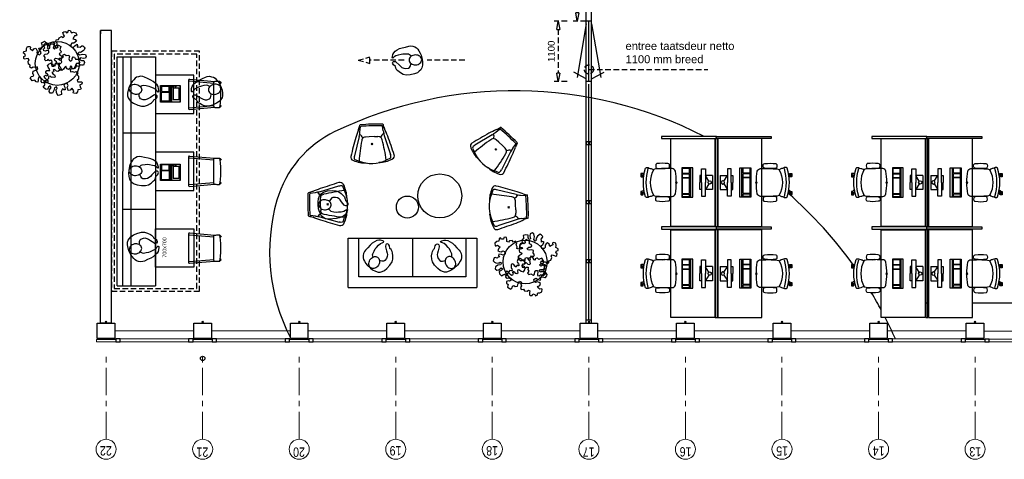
# Model space of a CAD drawing. Header units: millimetres. Extents: x 274596 to 660162, y 141333 to 298920.
# Tile 133 of 165: x 453133 to 471081, y 186153 to 194159. Entities that reach past the tile are written whole.
import ezdxf

# ---------------------------------------------------------------- set-up
doc = ezdxf.new("R2010")
doc.units = ezdxf.units.MM
doc.header["$LTSCALE"] = 400
doc.header["$PDMODE"] = 3
doc.header["$PDSIZE"] = 15
doc.linetypes.add('CENTER', pattern=[2, 1.25, -0.25, 0.25, -0.25])
doc.linetypes.add('HIDDEN', pattern=[0.375, 0.25, -0.125])
for name, color, linetype in [('-gd', 2, 'Continuous'), ('-ve', 2, 'HIDDEN'), ('inlay', 6, 'Continuous'), ('inr', 4, 'Continuous'), ('looplijnen', 8, 'HIDDEN'), ('plant', 114, 'Continuous'), ('plat', 5, 'Continuous'), ('sona-s008_ip0', 7, 'Continuous'), ('stramien', 1, 'CENTER'), ('symbol', 1, 'Continuous'), ('timmerwerk-ge', 150, 'Continuous'), ('timmerwerk-ve', 8, 'HIDDEN')]:
    doc.layers.add(name, color=color, linetype=linetype)
for name, color, linetype, lineweight in [('Buitenkozijnen', 140, 'Continuous', 15), ('mat-beton (ihwg)', 5, 'Continuous', 25), ('mat-scheidingswand-vertikaal', 5, 'Continuous', 25), ('None', 7, 'Continuous', 9)]:
    doc.layers.add(name, color=color, linetype=linetype, lineweight=lineweight)
doc.styles.add('Arial', font='arial.ttf', dxfattribs={"height": 211.666667})
doc.styles.add('Arial Narrow', font='ARIALN.TTF', dxfattribs={"height": 222.25})
doc.styles.add('s100', font='stylu.ttf', dxfattribs={"height": 100})
doc.styles.get("Standard").update_dxf_attribs({"font": 'arial.ttf'})
doc.dimstyles.new('CAL-N1-050-25', dxfattribs={"dimscale": 50, "dimtxt": 2.5, "dimasz": 3, "dimexe": 1.5, "dimexo": 0, "dimgap": 0.3, "dimtad": 0, "dimdec": 4, "dimrnd": 1, "dimdsep": 46, "dimtxsty": 'Standard', "dimblk": 'CLOSED', "dimcen": 0, "dimdle": 1.25, "dimclrt": 249, "dimadec": 0, "dimazin": 0, "dimtfac": 0.9, "dimtdec": 4, "dimtix": 1, "dimtmove": 0, "dimatfit": 3, "dimldrblk": 'CLOSED', "dimfxl": 1, "dimtvp": 1, "dimtolj": 1, "dimtzin": 0, "dimarcsym": 0})

# ---------------------------------------------------------------- blocks, each defined once
blk = doc.blocks.new('Gevelpui best 1410 (2D)')
at = {"layer": 'Buitenkozijnen', "lineweight": 15}
for p, q in [((-260, 0), (-260, -1410)), ((-260, 0), (-210, 0)), ((-210, 0), (-210, -1410)), ((-260, -1410), (-210, -1410))]:
    blk.add_line(p, q, dxfattribs=at)
at = {"layer": 'Buitenkozijnen', "color": 92, "lineweight": 25}
for points in [[(-260, 0), (-210, 0), (-210, -80), (-260, -80)], [(-260, -1330), (-210, -1330), (-210, -1410), (-260, -1410)]]:
    blk.add_lwpolyline(points, close=True, dxfattribs=at)
at = {"layer": 'None', "color": 43, "linetype": 'Continuous', "lineweight": 9}
blk.add_line((-410, 15), (-410, -1425), dxfattribs=at)
blk = doc.blocks.new('HWA')
at = {"layer": 'None', "color": 92, "linetype": 'Continuous', "lineweight": 25}
blk.add_circle((0, -74), 40, dxfattribs=at)
blk = doc.blocks.new('Kolom 280x320')
at = {"layer": 'mat-beton (ihwg)', "lineweight": 25}
blk.add_lwpolyline([(-300, 160), (-20, 160), (-20, -160), (-300, -160)], close=True, dxfattribs=at)
at = {"layer": 'None', "color": 92, "linetype": 'Continuous', "lineweight": 5}
blk.add_point((0, 0), dxfattribs=at)
blk = doc.blocks.new('SONA-S008_B2')
at = {"layer": '-gd'}
blk.add_open_spline([(-253, -510), (-88, -560), (88, -560), (253, -510)], degree=3, dxfattribs=at)
for points in [[(-207, -16), (-79, 5), (80, 5), (207, -16)], [(-343, -154), (-353, -221), (-352, -288), (-343, -355)], [(-325, -126), (-337, -132), (-340, -141), (-343, -154)], [(-278, -126), (-288, -121), (-315, -121), (-325, -126)], [(-261, -154), (-263, -141), (-266, -132), (-278, -126)], [(-261, -355), (-252, -288), (-250, -221), (-261, -154)], [(-253, -272), (-257, -207), (-252, -139), (-253, -74)], [(-253, -74), (-253, -52), (-233, -20), (-207, -16)], [(207, -16), (233, -20), (253, -52), (253, -74)], [(261, -355), (252, -288), (250, -221), (261, -154)], [(253, -74), (252, -139), (257, -207), (253, -272)], [(261, -154), (263, -141), (266, -132), (278, -126)], [(278, -126), (288, -121), (315, -121), (325, -126)], [(325, -126), (337, -132), (340, -141), (343, -154)], [(343, -154), (353, -221), (352, -288), (343, -355)], [(-343, -355), (-341, -363), (-334, -370), (-326, -372)], [(-277, -372), (-270, -370), (-262, -363), (-261, -355)], [(-251, -332), (-253, -332), (-255, -331), (-258, -330)], [(-255, -304), (-254, -304), (-253, -305), (-252, -305)], [(-239, -412), (-253, -366), (-250, -319), (-253, -272)], [(253, -272), (250, -319), (253, -366), (239, -412)], [(257, -323), (255, -324), (253, -324), (251, -325)], [(252, -298), (253, -297), (254, -297), (255, -297)], [(277, -372), (270, -370), (262, -363), (261, -355)], [(343, -355), (341, -363), (334, -370), (326, -372)], [(-326, -372), (-310, -376), (-293, -376), (-277, -372)], [(-272, -515), (-274, -534), (-274, -556), (-259, -560)], [(-256, -474), (-255, -489), (-270, -500), (-272, -515)], [(-227, -418), (-247, -437), (-256, -455), (-256, -474)], [(239, -412), (95, -494), (-95, -494), (-239, -412)], [(256, -474), (256, -455), (247, -437), (227, -418)], [(272, -515), (270, -500), (255, -489), (256, -474)], [(259, -560), (274, -556), (274, -534), (272, -515)], [(326, -372), (310, -376), (293, -376), (277, -372)], [(-259, -560), (-77, -614), (79, -614), (259, -560)], [(-222, -607), (-222, -605), (-221, -603), (-219, -603)], [(-222, -615), (-222, -615), (-222, -607), (-222, -607)], [(-219, -615), (-219, -615), (-222, -615), (-222, -615)], [(-222, -630), (-222, -630), (-222, -618), (-222, -618)], [(-222, -618), (-222, -618), (-199, -618), (-199, -618)], [(-199, -630), (-199, -630), (-222, -630), (-222, -630)], [(-222, -641), (-222, -641), (-222, -633), (-222, -633)], [(-222, -633), (-222, -633), (-219, -633), (-219, -633)], [(-219, -645), (-221, -645), (-222, -643), (-222, -641)], [(-219, -603), (-219, -603), (-192, -603), (-177, -603)], [(-199, -615), (-199, -615), (-219, -615), (-219, -615)], [(-219, -633), (-219, -633), (-199, -633), (-199, -633)], [(-167, -645), (-167, -645), (-219, -645), (-219, -645)], [(-199, -618), (-199, -618), (-199, -615), (-199, -615)], [(-199, -615), (-199, -615), (-187, -615), (-187, -615)], [(-199, -618), (-199, -618), (-189, -618), (-187, -618)], [(-199, -633), (-199, -633), (-199, -630), (-199, -630)], [(-199, -630), (-199, -630), (-187, -630), (-187, -630)], [(-199, -633), (-199, -633), (-187, -633), (-187, -633)], [(-183, -633), (-188, -629), (-190, -621), (-186, -615)], [(-185, -615), (-186, -615), (-187, -615), (-187, -615)], [(-187, -615), (-187, -615), (-187, -616), (-187, -617)], [(-186, -630), (-186, -630), (-187, -630), (-187, -630)], [(-187, -630), (-187, -630), (-187, -633), (-187, -633)], [(-187, -633), (-187, -633), (-185, -633), (-183, -633)], [(-186, -615), (-186, -615), (-176, -603), (-163, -584)], [(-165, -630), (-169, -636), (-177, -638), (-183, -633)], [(-183, -633), (-183, -633), (-183, -633), (-183, -633)], [(-167, -633), (-167, -633), (-166, -633), (-166, -633)], [(-163, -641), (-163, -643), (-165, -645), (-167, -645)], [(-166, -633), (-166, -633), (-163, -633), (-163, -633)], [(-135, -589), (-152, -614), (-165, -630), (-165, -630)], [(-163, -630), (-163, -630), (-163, -630), (-164, -630)], [(-163, -628), (-163, -629), (-163, -630), (-163, -630)], [(-163, -633), (-163, -633), (-163, -641), (-163, -641)], [(106, -607), (106, -605), (108, -603), (110, -603)], [(106, -615), (106, -615), (106, -607), (106, -607)], [(110, -615), (110, -615), (106, -615), (106, -615)], [(106, -630), (106, -630), (106, -618), (106, -618)], [(106, -618), (106, -618), (130, -618), (130, -618)], [(130, -630), (130, -630), (106, -630), (106, -630)], [(106, -641), (106, -641), (106, -633), (106, -633)], [(106, -633), (106, -633), (110, -633), (110, -633)], [(110, -645), (108, -645), (106, -643), (106, -641)], [(110, -603), (110, -603), (116, -603), (123, -603)], [(130, -615), (130, -615), (110, -615), (110, -615)], [(110, -633), (110, -633), (130, -633), (130, -633)], [(162, -644), (162, -644), (110, -645), (110, -645)], [(143, -630), (143, -630), (132, -615), (115, -592)], [(130, -618), (130, -618), (130, -615), (130, -615)], [(130, -615), (130, -615), (131, -615), (132, -615)], [(130, -618), (130, -618), (132, -618), (134, -618)], [(130, -633), (130, -633), (130, -630), (130, -630)], [(130, -630), (130, -630), (142, -630), (142, -630)], [(130, -633), (130, -633), (142, -633), (142, -633)], [(143, -630), (142, -630), (142, -630), (142, -630)], [(142, -630), (142, -630), (142, -633), (142, -633)], [(142, -633), (142, -633), (143, -633), (145, -633)], [(161, -633), (155, -637), (147, -636), (143, -630)], [(144, -587), (156, -604), (164, -615), (164, -615)], [(155, -603), (159, -603), (162, -603), (162, -603)], [(164, -615), (168, -621), (167, -629), (161, -633)], [(161, -633), (161, -633), (161, -633), (161, -633)], [(162, -603), (164, -603), (166, -605), (166, -607)], [(162, -633), (162, -633), (162, -633), (162, -633)], [(162, -633), (162, -633), (166, -633), (166, -633)], [(166, -641), (166, -643), (164, -644), (162, -644)], [(166, -615), (166, -615), (165, -615), (164, -615)], [(166, -630), (166, -630), (165, -630), (164, -630)], [(165, -618), (166, -618), (166, -618), (166, -618)], [(166, -607), (166, -607), (166, -615), (166, -615)], [(166, -618), (166, -618), (166, -619), (166, -620)], [(166, -626), (166, -628), (166, -630), (166, -630)], [(166, -633), (166, -633), (166, -641), (166, -641)]]:
    blk.add_open_spline(points, degree=3)
at = {"layer": 'sona-s008_ip0'}
blk.add_point((0, 0), dxfattribs=at)
blk = doc.blocks.new('SYMB-CMP4_B2')
for p, q in [((-130, 558), (130, 558)), ((-130, 558), (-130, 428)), ((130, 558), (130, 428)), ((-250, 358), (-250, 428)), ((-250, 428), (0, 428)), ((-25, 492), (-125, 428)), ((250, 428), (0, 428)), ((25, 492), (125, 428)), ((250, 358), (250, 428)), ((265, 200), (-265, 200)), ((-265, 200), (-265, 0)), ((0, 358), (-250, 358)), ((-130, 358), (-130, 328)), ((-130, 328), (0, 328)), ((0, 358), (250, 358)), ((130, 328), (0, 328)), ((130, 358), (130, 328)), ((265, 0), (265, 200)), ((265, 163), (-265, 163)), ((-265, 0), (265, 0)), ((-167, 142), (-260, 142)), ((-260, 13), (-260, 142)), ((-167, 13), (-260, 13)), ((-167, 13), (-167, 142)), ((-88, 142), (-159, 142)), ((-159, 13), (-159, 142)), ((-88, 13), (-159, 13)), ((-88, 13), (-88, 142)), ((200, 142), (-82, 142)), ((-82, 13), (-82, 142)), ((200, 13), (-82, 13)), ((200, 13), (200, 142)), ((255, 142), (212, 142)), ((212, 13), (212, 142)), ((255, 13), (212, 13)), ((255, 13), (255, 142))]:
    blk.add_line(p, q)
blk.add_circle((0, 508), 30)
blk = doc.blocks.new('symb-ps03_b2')
blk.add_lwpolyline([(82, -334), (93, -323), (110, -305), (120, -285), (121, -231), (122, -184), (116, -150), (104, -98), (91, -52), (69, -25), (58, -13), (50, -1), (49, 8), (59, 13), (76, 9), (115, -1), (145, -17), (172, -41), (196, -78), (221, -122), (236, -169), (250, -232), (266, -290), (270, -325), (267, -365), (252, -399), (235, -433), (213, -457), (181, -475), (141, -499), (103, -517), (27, -533), (-23, -539), (-83, -538), (-130, -528), (-165, -511), (-192, -479), (-218, -448), (-241, -394), (-258, -313), (-262, -242), (-251, -189), (-222, -138), (-185, -93), (-170, -72), (-134, -54), (-107, -46), (-75, -10), (-57, 2), (-38, 7), (-23, 1), (-12, -13), (-11, -28), (-13, -49), (-23, -61), (-75, -115), (-104, -145), (-121, -166), (-138, -200), (-142, -234), (-135, -284), (-123, -302), (-94, -319), (-69, -327), (-52, -333)])
blk.add_lwpolyline([(-75, -413, 0.078796), (-66, -458, 0.088041), (-46, -494, 0.105312), (-14, -518, 0.121926), (19, -526, 0.121926), (52, -517, 0.105312), (82, -490, 0.088041), (100, -454, 0.078796), (106, -408, 0.078796), (98, -363, 0.088041), (77, -328, 0.105312), (46, -303, 0.121926), (13, -296, 0.121926), (-21, -305, 0.105312), (-50, -331, 0.088041), (-69, -368, 0.078796)], format="xyb", close=True)
blk = doc.blocks.new('symb-ps09_b2')
at = {"layer": 'looplijnen'}
for p, q in [((0, 935), (-58, 718)), ((0, 935), (58, 718)), ((-58, 718), (58, 718)), ((0, 95), (0, 718)), ((0, -1011), (0, -327))]:
    blk.add_line(p, q, dxfattribs=at)
at = {"layer": 'symbol'}
blk.add_blockref('symb-ps03_b2', (-11, 300), dxfattribs=at)
blk = doc.blocks.new('SYMB-PS01_B2')
blk.add_lwpolyline([(59, 67), (70, 78), (86, 97), (96, 116), (98, 170), (99, 217), (92, 251), (81, 303), (67, 349), (45, 376), (34, 388), (27, 400), (26, 410), (36, 414), (52, 410), (91, 400), (122, 385), (148, 360), (173, 323), (197, 279), (212, 232), (226, 169), (242, 111), (247, 76), (244, 36), (229, 2), (211, -32), (190, -56), (158, -74), (117, -98), (79, -116), (3, -132), (-47, -138), (-107, -136), (-154, -127), (-189, -110), (-215, -78), (-241, -46), (-264, 7), (-282, 88), (-285, 159), (-274, 212), (-246, 263), (-209, 308), (-193, 329), (-157, 347), (-131, 355), (-98, 391), (-80, 403), (-61, 408), (-47, 402), (-35, 389), (-34, 373), (-37, 352), (-46, 340), (-99, 287), (-128, 256), (-144, 235), (-162, 201), (-165, 167), (-158, 117), (-147, 99), (-118, 82), (-93, 74), (-75, 68)])
blk.add_lwpolyline([(-98, -12, 0.078796), (-90, -57, 0.088041), (-69, -93, 0.105312), (-38, -117, 0.121926), (-4, -125, 0.121926), (29, -115, 0.105312), (58, -89, 0.088041), (77, -52, 0.078796), (83, -7, 0.078796), (74, 38, 0.088041), (54, 74, 0.105312), (23, 98, 0.121926), (-11, 105, 0.121926), (-44, 96, 0.105312), (-74, 70, 0.088041), (-92, 33, 0.078796)], format="xyb", close=True)
blk = doc.blocks.new('bank')
at = {"layer": 'inr'}
for p, q in [((-419, 1137), (481, 1137)), ((-419, 1137), (-419, -1213)), ((481, 1137), (481, -1213)), ((-219, -1013), (-219, 937)), ((-219, 937), (481, 937)), ((481, -38), (-219, -38)), ((481, -1013), (-219, -1013)), ((481, -1213), (-419, -1213))]:
    blk.add_line(p, q, dxfattribs=at)
at = {"layer": 'symbol', "xscale": -1, "rotation": 240.491819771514}
blk.add_blockref('SYMB-PS01_B2', (51, 661), dxfattribs=at)
at = {"layer": 'symbol', "rotation": 299.508180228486}
blk.add_blockref('SYMB-PS01_B2', (51, -731), dxfattribs=at)
blk = doc.blocks.new('Happy_swing_high_2D_dwg')
for p, q in [((-212.009, 226.875), (-201.508, 315.482)), ((212.009, 226.875), (201.508, 315.482)), ((-228.877, 145.96), (-328.331, -205.127)), ((-48.401, 131.388), (-112.637, 129.466)), ((48.401, 131.388), (-48.48, 131.388)), ((48.401, 131.388), (112.637, 129.466)), ((228.877, 145.96), (328.331, -205.127)), ((-323.816, -274.958), (-248.483, -304.54)), ((-148.294, -342.95), (-109.926, -346.164)), ((148.294, -342.95), (109.926, -346.164)), ((323.816, -274.958), (248.483, -304.54))]:
    blk.add_line(p, q)
for centre, radius, start, end in [((1050.658, -310.034), 1411.115, 155.6262, 161.9167), ((-789.168, 477.852), 591.348, 339.6612, 347.1732), ((-727.93, 292.208), 520.041, 343.6667, 352.7828), ((-201.499, 339.783), 12.992, 87.8715, 148.5043), ((-190.926, 312.319), 11.045, 102.7908, 163.3632), ((0, -3028.199), 3386.935, 86.5975, 93.4025), ((-0.04, -3087.504), 3416.07, 86.7539, 93.2444), ((190.926, 312.319), 11.045, 16.6368, 77.2092), ((201.499, 339.783), 12.992, 31.4957, 92.1285), ((727.93, 292.208), 520.041, 187.2172, 196.3333), ((789.168, 477.852), 591.348, 192.8268, 200.3388), ((-1050.658, -310.034), 1411.115, 18.0833, 24.3738), ((29399.4, -9251.759), 31136.6, 162.4676, 163.1248), ((-269.347, 78.82), 111.039, 17.8916, 63.8835), ((-7.539, 22.419), 184.092, 155.3118, 166.1), ((-132.957, 75.986), 48.068, 110.556, 151.1103), ((-93.339, -39.722), 170.285, 96.5074, 109.3878), ((93.339, -39.722), 170.285, 70.6122, 83.4926), ((132.957, 75.986), 48.068, 28.8897, 69.444), ((269.347, 78.82), 111.039, 116.1165, 162.1084), ((7.539, 22.419), 184.092, 13.9, 24.6882), ((-29399.4, -9251.759), 31136.6, 16.8752, 17.5324), ((-299.551, -230.098), 98.303, 170.0939, 181.9623), ((-344.345, -233.579), 53.452, 179.8764, 231.0431), ((-118.31, 181.433), 525.239, 240.3743, 266.7273), ((-296.476, -246.063), 39.78, 174.226, 226.5846), ((-173.786, -256.718), 162.929, 161.5397, 174.8387), ((0, 271.18), 627.054, 246.6548, 293.3452), ((118.31, 181.433), 525.239, 273.2727, 299.6257), ((296.476, -246.063), 39.78, 313.4154, 365.774035), ((173.786, -256.718), 162.929, 5.161298, 18.4603), ((344.345, -233.579), 53.452, 308.9569, 360.123558), ((299.551, -230.098), 98.303, 358.0377, 369.906091)]:
    blk.add_arc(centre, radius, start, end)
for centre, start_param, end_param in [((3133.527, -673.731), 2.921398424, 3.032448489), ((-3133.527, -673.731), 6.392329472, 6.503379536)]:
    blk.add_ellipse(centre, major_axis=(3402.254, 0), ratio=0.996194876, start_param=start_param, end_param=end_param)
blk.add_point((0, 0))
blk.add_point((0, 0))
blk.add_point((0, 0))
blk.add_point((0, 0))
blk.add_point((0, 0))
blk.add_point((0, 0))
blk.add_point((0, 0))
blk = doc.blocks.new('SYMB-BM02_B2')
at = {"layer": 'plant'}
blk.add_lwpolyline([(98, 356), (66, 371), (46, 367), (23, 344), (26, 317), (5, 314), (-27, 337), (-68, 353), (-84, 340), (-93, 315), (-77, 290), (-84, 262), (-106, 274), (-134, 301), (-166, 298), (-190, 273), (-184, 246), (-181, 209), (-209, 214), (-256, 237), (-302, 241), (-315, 221), (-325, 198), (-329, 157), (-315, 134), (-286, 119), (-263, 95), (-270, 73), (-298, 80), (-306, 68), (-307, 29), (-341, 38), (-375, 66), (-406, 70), (-427, 48), (-413, 13), (-402, -28), (-381, -27), (-361, -62), (-377, -76), (-407, -84), (-423, -126), (-448, -119), (-475, -126), (-482, -158), (-448, -194), (-447, -249), (-411, -258), (-363, -237), (-327, -242), (-307, -272), (-338, -303), (-366, -308), (-398, -333), (-381, -365), (-338, -377), (-336, -406), (-332, -436), (-252, -458), (-234, -418), (-243, -383), (-220, -358), (-184, -372), (-140, -344), (-141, -283), (-132, -230), (-84, -233), (-86, -271), (-59, -312), (-68, -354), (-36, -386), (7, -361), (39, -388), (98, -377), (116, -344), (153, -351), (160, -393), (171, -436), (193, -440), (228, -426), (230, -390), (275, -385), (300, -408), (328, -386), (326, -329), (369, -315), (403, -276), (387, -222), (366, -221), (339, -240), (312, -226), (275, -205), (309, -165), (312, -121), (278, -112), (241, -110), (205, -137), (171, -126), (146, -92), (166, -59), (184, -44), (228, -57), (285, -55), (282, -25), (255, -2), (285, 14), (305, 34), (353, 32), (371, 38), (382, 84), (382, 111), (350, 130), (317, 139), (248, 136), (232, 114), (194, 121), (209, 166), (266, 187), (314, 230), (310, 274), (271, 296), (232, 280), (187, 233), (150, 251), (176, 290), (219, 319), (203, 365), (155, 404), (121, 376), (98, 356)], dxfattribs=at)
blk = doc.blocks.new('symb-LPTP_b2')
for p, q in [((150, 0), (-150, 0)), ((-150, 0), (-150, -155)), ((150, -155), (150, 0)), ((150, -5), (-150, -5)), ((150, -155), (-150, -155)), ((150, -160), (-150, -160)), ((-150, -160), (-150, -355)), ((-110, -25), (-110, -129)), ((110, -25), (-110, -25)), ((110, -129), (-110, -129)), ((110, -129), (110, -25)), ((150, -355), (150, -160)), ((-150, -355), (150, -355))]:
    blk.add_line(p, q)
for points in [[(-130, -158, 10, 10, 0), (-111, -158, 10, 10, 0)], [(130, -158, 10, 10, 0), (111, -158, 10, 10, 0)]]:
    blk.add_lwpolyline(points, format="xyseb")
for points in [[(-135, -175), (135, -175), (135, -189), (-135, -189)], [(126, -70), (134, -70), (134, -92), (126, -92)], [(128, -72), (132, -72), (132, -90), (128, -90)], [(32, -199), (-135, -199), (-135, -340), (32, -340)], [(42, -199), (135, -199), (135, -340), (42, -340)]]:
    blk.add_lwpolyline(points, close=True)
for radius in [12.6, 7.57]:
    blk.add_circle((130, -124), radius)
blk = doc.blocks.new('DOLC-2890_B2')
for p, q in [((260, 0), (-260, 0)), ((-276, -17), (-236, -477)), ((-244, -15), (-205, -463)), ((244, -15), (205, -463)), ((276, -17), (236, -477)), ((-224, -463), (224, -463))]:
    blk.add_line(p, q)
for points in [[(-224, -463), (-233, -468), (-236, -477), (-237, -480), (-238, -487), (-238, -499), (-239, -515), (-240, -535), (-241, -560), (-240, -563), (-236, -569), (-234, -570), (-231, -572), (-227, -572)], [(224, -463), (233, -468), (236, -477), (237, -480), (238, -487), (238, -499), (239, -515), (240, -535), (241, -560), (240, -563), (236, -569), (234, -570), (231, -572), (227, -572)], [(-227, -572), (-201, -575), (-152, -582), (-76, -588), (0, -590), (76, -588), (152, -582), (201, -575), (227, -572)], [(-227, -572), (-226, -584), (-222, -592), (-221, -593), (-212, -596), (-204, -592), (-203, -591), (-200, -582), (-200, -582), (-200, -582), (-201, -575)], [(227, -572), (226, -584), (222, -592), (221, -593), (212, -596), (204, -592), (203, -591), (200, -582), (200, -582), (200, -582), (201, -575)]]:
    blk.add_lwpolyline(points)
for centre, start, end in [((-260, -16), 5.0001, 185.0001), ((260, -16), 354.9999, 174.9999)]:
    blk.add_arc(centre, 16, start, end)
blk = doc.blocks.new('_CLOSED')
at = {"color": 0, "linetype": 'ByBlock'}
for p, q in [((-1, 0.17), (0, 0)), ((-1, 0.17), (-1, -0.17)), ((0, 0), (-1, -0.17))]:
    blk.add_line(p, q, dxfattribs=at)
blk = doc.blocks.new('*D1768')
at = {"layer": '-ve', "color": 0, "lineweight": -2, "transparency": 16777216}
for p, q in [((463458, 195304), (463222, 195304)), ((463297, 195154), (463297, 194284)), ((463458, 194134), (463222, 194134))]:
    blk.add_line(p, q, dxfattribs=at)
at = {"layer": 'Defpoints', "color": 0, "transparency": 16777216}
for p in [(463458, 195304), (463297, 194134), (463458, 194134)]:
    blk.add_point(p, dxfattribs=at)
at = {"layer": '-ve', "color": 0, "lineweight": -2, "transparency": 16777216, "xscale": 150, "yscale": 150, "zscale": 150}
for p, rotation in [((463297, 195304), 90), ((463297, 194134), 270)]:
    blk.add_blockref('_CLOSED', p, dxfattribs=dict(at, rotation=rotation))
at = {"layer": '-ve', "color": 249, "transparency": 16777216, "insert": (463170, 194719), "char_height": 125, "attachment_point": 5, "rotation": 90}
blk.add_mtext('\\A1;1170', dxfattribs=at)
blk = doc.blocks.new('*D1769')
at = {"layer": '-ve', "color": 0, "lineweight": -2, "transparency": 16777216}
for p, q in [((463112, 194134), (462876, 194134)), ((462951, 193984), (462951, 193184)), ((463112, 193034), (462876, 193034))]:
    blk.add_line(p, q, dxfattribs=at)
at = {"layer": 'Defpoints', "color": 0, "transparency": 16777216}
for p in [(463112, 194134), (462951, 193034), (463112, 193034)]:
    blk.add_point(p, dxfattribs=at)
at = {"layer": '-ve', "color": 0, "lineweight": -2, "transparency": 16777216, "xscale": 150, "yscale": 150, "zscale": 150}
for p, rotation in [((462951, 194134), 90), ((462951, 193034), 270)]:
    blk.add_blockref('_CLOSED', p, dxfattribs=dict(at, rotation=rotation))
at = {"layer": '-ve', "color": 249, "transparency": 16777216, "insert": (462824, 193584), "char_height": 125, "attachment_point": 5, "rotation": 90}
blk.add_mtext('\\A1;1100', dxfattribs=at)

msp = doc.modelspace()

# ---------------------------------------------------------------- linework, layer by layer
at = {"layer": '-ve'}
msp.add_line((463508.25904, 193254.43619), (465676.94886, 193254.43619), dxfattribs=at)
msp.add_circle((463508.25904, 193254.43619), 82.25393, dxfattribs=at)
at = {"layer": 'Buitenkozijnen', "lineweight": 15}
for points in [[(454533.25904, 188294.48836), (454533.25904, 188334.52899), (454883.25904, 188334.52899), (454883.25904, 188294.48836)], [(456293.25904, 188294.48836), (456293.25904, 188334.52899), (456643.25904, 188334.52899), (456643.25904, 188294.48836)], [(458053.25904, 188294.48836), (458053.25904, 188334.52899), (458403.25904, 188334.52899), (458403.25904, 188294.48836)], [(459813.25904, 188294.48836), (459813.25904, 188334.52899), (460163.25904, 188334.52899), (460163.25904, 188294.48836)], [(461573.25904, 188294.48836), (461573.25904, 188334.52899), (461923.25904, 188334.52899), (461923.25904, 188294.48836)], [(463333.25904, 188294.48836), (463333.25904, 188334.52899), (463683.25904, 188334.52899), (463683.25904, 188294.48836)], [(465093.25904, 188294.48836), (465093.25904, 188334.52899), (465443.25904, 188334.52899), (465443.25904, 188294.48836)], [(466853.25904, 188294.48836), (466853.25904, 188334.52899), (467203.25904, 188334.52899), (467203.25904, 188294.48836)], [(468613.25904, 188294.48836), (468613.25904, 188334.52899), (468963.25904, 188334.52899), (468963.25904, 188294.48836)], [(470373.25904, 188294.48836), (470373.25904, 188334.52899), (470723.25904, 188334.52899), (470723.25904, 188294.48836)]]:
    msp.add_lwpolyline(points, close=True, dxfattribs=at)
at = {"layer": 'inlay'}
for p, q in [((469698.25904, 188994.48836), (469638.25904, 188994.48836)), ((477208.25904, 188994.48836), (470498.25904, 188994.48836))]:
    msp.add_line(p, q, dxfattribs=at)
for centre, radius, start, end in [((462155.55766, 185277.49794), 7587.9818, 62.935051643, 115.571297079), ((459743.59522, 190318.13061), 2000, 115.571297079, 163.912846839), ((462155.55766, 185277.49794), 7587.9818, 35.302929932, 48.949777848), ((461092.58923, 189929.09115), 3403.97171, 163.912846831, 207.318260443), ((462155.55766, 185277.49794), 7587.9818, 28.273625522, 30.995659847), ((462155.55766, 185277.49794), 7587.9818, 23.840411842, 27.103100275)]:
    msp.add_arc(centre, radius, start, end, dxfattribs=at)
at = {"layer": 'inr'}
for p, q in [((454908.25904, 189314.66684), (454910.91861, 193484.66684)), ((454910.91861, 193484.66684), (455610.91875, 193484.66684)), ((455010.91859, 193484.60306), (455008.25902, 189314.60306)), ((455160.91856, 193484.50739), (455158.25899, 189314.50739)), ((455610.91875, 193484.66684), (455608.25889, 189314.22039)), ((455609.14551, 192095.02655), (455009.14563, 192094.64388)), ((455609.14551, 190704.3692), (455009.14563, 190704.75188)), ((454908.25904, 189314.66684), (455608.25918, 189314.66684))]:
    msp.add_line(p, q, dxfattribs=at)
for points in [[(455609.58898, 192449.69788), (456309.58898, 192449.69788), (456309.58898, 193149.69788), (455609.58898, 193149.69788)], [(464831.75433, 191994.52991), (465831.75433, 191994.52991), (465831.75433, 192034.52991), (464831.75433, 192034.52991)], [(465801.75433, 191994.52991), (465801.75433, 190394.52991), (465001.75433, 190394.52991), (465001.75433, 191994.52991)], [(465851.75433, 190394.52991), (465851.75433, 191994.52991), (465811.75433, 191994.52991), (465811.75433, 190394.52991)], [(466831.75433, 191994.52991), (465831.75433, 191994.52991), (465831.75433, 192034.52991), (466831.75433, 192034.52991)], [(465861.75433, 191994.52991), (465861.75433, 190394.52991), (466661.75433, 190394.52991), (466661.75433, 191994.52991)], [(468668.25904, 191994.52991), (469668.25904, 191994.52991), (469668.25904, 192034.52991), (468668.25904, 192034.52991)], [(469638.25904, 191994.52991), (469638.25904, 190394.52991), (468838.25904, 190394.52991), (468838.25904, 191994.52991)], [(469688.25904, 190394.52991), (469688.25904, 191994.52991), (469648.25904, 191994.52991), (469648.25904, 190394.52991)], [(470668.25904, 191994.52991), (469668.25904, 191994.52991), (469668.25904, 192034.52991), (470668.25904, 192034.52991)], [(469698.25904, 191994.52991), (469698.25904, 190394.52991), (470498.25904, 190394.52991), (470498.25904, 191994.52991)], [(455609.58898, 191049.69788), (456309.58898, 191049.69788), (456309.58898, 191749.69788), (455609.58898, 191749.69788)], [(455609.58898, 190349.69788), (456309.58898, 190349.69788), (456309.58898, 189649.69788), (455609.58898, 189649.69788)], [(464831.75433, 190344.52991), (465831.75433, 190344.52991), (465831.75433, 190384.52991), (464831.75433, 190384.52991)], [(465801.75433, 190334.52991), (465801.75433, 188734.52991), (465001.75433, 188734.52991), (465001.75433, 190334.52991)], [(465851.75433, 188734.52991), (465851.75433, 190334.52991), (465811.75433, 190334.52991), (465811.75433, 188734.52991)], [(466831.75433, 190344.52991), (465831.75433, 190344.52991), (465831.75433, 190384.52991), (466831.75433, 190384.52991)], [(465861.75433, 190334.52991), (465861.75433, 188734.52991), (466661.75433, 188734.52991), (466661.75433, 190334.52991)], [(468668.25904, 190344.52991), (469668.25904, 190344.52991), (469668.25904, 190384.52991), (468668.25904, 190384.52991)], [(469638.25904, 190334.52991), (469638.25904, 188734.52991), (468838.25904, 188734.52991), (468838.25904, 190334.52991)], [(469688.25904, 188734.52991), (469688.25904, 190334.52991), (469648.25904, 190334.52991), (469648.25904, 188734.52991)], [(470668.25904, 190344.52991), (469668.25904, 190344.52991), (469668.25904, 190384.52991), (470668.25904, 190384.52991)], [(469698.25904, 190334.52991), (469698.25904, 188734.52991), (470498.25904, 188734.52991), (470498.25904, 190334.52991)]]:
    msp.add_lwpolyline(points, close=True, dxfattribs=at)
at = {"layer": 'mat-beton (ihwg)', "lineweight": 25}
for p, q in [((454808.25904, 193964.52899), (454608.25904, 193964.52899)), ((454608.25904, 188634.52899), (454608.25904, 193964.52899)), ((454808.25904, 188634.52899), (454808.25904, 193964.52899)), ((454808.25904, 188634.52899), (454608.25904, 188634.52899))]:
    msp.add_line(p, q, dxfattribs=at)
at = {"layer": 'mat-scheidingswand-vertikaal', "lineweight": 25}
msp.add_line((454608.25904, 193964.52899), (454608.25904, 193904.52899), dxfattribs=at)
at = {"layer": 'None', "color": 43, "linetype": 'Continuous', "lineweight": 9}
for centre in [(454708.25904, 186335.74585), (456468.25904, 186335.74585), (458228.25904, 186335.74585), (459988.25904, 186335.74585), (461748.25904, 186335.74585), (463508.25904, 186335.74585), (465268.25904, 186335.74585), (467028.25904, 186335.74585), (468788.25904, 186335.74585), (470548.25904, 186335.74585)]:
    msp.add_circle(centre, 182.60642, dxfattribs=at)
at = {"layer": 'plat'}
for p, q in [((463458.25904, 188634.48836), (463458.25904, 201504.52899)), ((463558.25904, 188634.48836), (463558.25904, 201504.52899)), ((463458.25904, 194084.48836), (463291.89, 193106.80563)), ((463558.25904, 194134.48836), (463458.25904, 194134.48836)), ((463508.25904, 193034.48836), (463508.25904, 194134.48836)), ((463558.25904, 194084.48836), (463724.62807, 193106.80563)), ((463458.25904, 193084.48836), (463232.14866, 193204.62785)), ((463558.25904, 193084.48836), (463784.36941, 193204.62785)), ((463558.25904, 193034.48836), (463458.25904, 193034.48836)), ((463508.25904, 191934.48836), (463508.25904, 192984.48836)), ((463508.25904, 190859.48836), (463508.25904, 191884.48836)), ((463508.25904, 189784.48836), (463508.25904, 190809.48836)), ((463508.25904, 188684.48836), (463508.25904, 189734.48836)), ((463558.25904, 188684.52899), (463458.25904, 188684.52899)), ((463558.25904, 188684.48836), (463458.25904, 188684.48836))]:
    msp.add_line(p, q, dxfattribs=at)
for points in [[(463458.25904, 191884.48836), (463558.25904, 191884.48836), (463558.25904, 191934.48836), (463458.25904, 191934.48836)], [(463458.25904, 190809.48836), (463558.25904, 190809.48836), (463558.25904, 190859.48836), (463458.25904, 190859.48836)], [(463458.25904, 189734.48836), (463558.25904, 189734.48836), (463558.25904, 189784.48836), (463458.25904, 189784.48836)]]:
    msp.add_lwpolyline(points, close=True, dxfattribs=at)
at = {"layer": 'stramien', "lineweight": 0}
for p, q in [((454708.25904, 186518.35227), (454708.25904, 188018.35227)), ((456468.25904, 186518.35227), (456468.25904, 188018.35227)), ((458228.25904, 186518.35227), (458228.25904, 188018.35227)), ((459988.25904, 186518.35227), (459988.25904, 188018.35227)), ((461748.25904, 186518.35227), (461748.25904, 188018.35227)), ((463508.25904, 186518.35227), (463508.25904, 188018.35227)), ((465268.25904, 186518.35227), (465268.25904, 188018.35227)), ((467028.25904, 186518.35227), (467028.25904, 188018.35227)), ((468788.25904, 186518.35227), (468788.25904, 188018.35227)), ((470548.25904, 186518.35227), (470548.25904, 188018.35227))]:
    msp.add_line(p, q, dxfattribs=at)
at = {"layer": 'timmerwerk-ge'}
for centre, radius in [((453817.5485, 193363.64222), 400), ((460791.15675, 190950.85875), 400), ((460199.92653, 190746.72268), 200), ((462346.09695, 189746.60536), 400)]:
    msp.add_circle(centre, radius, dxfattribs=at)
at = {"layer": 'timmerwerk-ve'}
for points in [[(454808.25904, 189214.66684), (456410.91861, 189214.66684), (456410.91861, 193584.66684), (454808.25904, 193584.66684)], [(454858.25904, 189264.66684), (456360.91861, 189264.66684), (456360.91861, 193534.66684), (454858.25904, 193534.66684)]]:
    msp.add_lwpolyline(points, close=True, dxfattribs=at)
for p in [(463508.25904, 191909.48836), (463508.25904, 190834.48836), (463508.25904, 190834.48836), (463508.25904, 189759.48836), (463508.25904, 189759.48836), (463508.25904, 189759.48836)]:
    msp.add_point(p, dxfattribs=at)

# ---------------------------------------------------------------- block references
at = {"layer": 'Buitenkozijnen', "color": 7, "xscale": -1, "rotation": 90}
for p in [(454883.25904, 188084.52899), (456643.25904, 188084.52899), (458403.25904, 188084.52899), (460163.25904, 188084.52899), (461923.25904, 188084.52899), (463683.25904, 188084.52899), (465443.25904, 188084.52899), (467203.25904, 188084.52899), (468963.25904, 188084.52899), (470723.25904, 188079.54931)]:
    msp.add_blockref('Gevelpui best 1410 (2D)', p, dxfattribs=at)
at = {"layer": 'inlay', "rotation": 90}
msp.add_blockref('bank', (460255.06478, 189698.07472), dxfattribs=at)
at = {"layer": 'inr', "xscale": -1}
for name, p, rotation in [('symb-LPTP_b2', (456056.93469, 192809.94486), 270), ('symb-LPTP_b2', (456056.93469, 191379.94486), 270), ('SONA-S008_B2', (465101.75433, 191194.52991), 270), ('SONA-S008_B2', (468938.25904, 191194.52991), 270), ('Happy_swing_high_2D_dwg', (458748.52332, 190799.58463), 90.87755925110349), ('SONA-S008_B2', (465101.75433, 189534.52991), 270), ('SONA-S008_B2', (468938.25904, 189534.52991), 270)]:
    msp.add_blockref(name, p, dxfattribs=dict(at, rotation=rotation))
at = {"layer": 'inr'}
for name, p, rotation in [('DOLC-2890_B2', (456209.58898, 192799.69788), 90), ('Happy_swing_high_2D_dwg', (459556.4846, 191898.01115), 2.149693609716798), ('Happy_swing_high_2D_dwg', (461812.36655, 191798.76379), 317.1496936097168), ('DOLC-2890_B2', (456209.58898, 191399.69788), 90), ('SONA-S008_B2', (466561.75433, 191194.52991), 90), ('SONA-S008_B2', (470398.25904, 191194.52991), 90), ('Happy_swing_high_2D_dwg', (462044.26334, 190742.20107), 272.1496936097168), ('DOLC-2890_B2', (456209.58898, 189999.69788), 90), ('SONA-S008_B2', (466561.75433, 189534.52991), 90), ('SONA-S008_B2', (470398.25904, 189534.52991), 90)]:
    msp.add_blockref(name, p, dxfattribs=dict(at, rotation=rotation))
at = {"layer": 'None', "color": 7, "rotation": 90}
for p in [(454708.25904, 188654.52899), (456468.25904, 188654.52899), (458228.25904, 188654.52899), (459988.25904, 188654.52899), (461748.25904, 188654.52899), (463508.25904, 188654.52899), (465268.25904, 188654.52899), (467028.25904, 188654.52899), (468788.25904, 188654.52899), (470548.25904, 188654.52899)]:
    msp.add_blockref('Kolom 280x320', p, dxfattribs=at)
at = {"layer": 'None', "color": 7}
msp.add_blockref('HWA', (456468.25904, 188064.52899), dxfattribs=at)
at = {"layer": 'symbol', "yscale": 0.8400000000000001, "zscale": 0.8400000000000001}
for p, xscale, rotation in [((454003.5965, 193541.16915), -0.8399999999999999, 213.3697457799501), ((453610.5496, 193432.69511), -0.8399999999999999, 290.0420320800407), ((453879.49657, 193112.27466), -0.84, 98.73209960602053), ((462523.62388, 189932.65336), 0.8400000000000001, 56.63025422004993), ((462094.72939, 189808.55343), 0.8400000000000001, 171.2679003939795), ((462415.14983, 189539.60647), 0.8400000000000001, 339.9579679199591)]:
    msp.add_blockref('SYMB-BM02_B2', p, dxfattribs=dict(at, xscale=xscale, rotation=rotation))
at = {"layer": 'symbol'}
for name, p, rotation in [('symb-ps09_b2', (460235.82019, 193422.86802), 90), ('SYMB-CMP4_B2', (465203.24303, 191194.52991), 270), ('SYMB-CMP4_B2', (469039.74774, 191194.52991), 270), ('SYMB-PS01_B2', (458704.43532, 190780.87745), 262.8101727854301), ('SYMB-CMP4_B2', (465203.24303, 189534.52991), 270), ('SYMB-CMP4_B2', (469039.74774, 189534.52991), 270)]:
    msp.add_blockref(name, p, dxfattribs=dict(at, rotation=rotation))
at = {"layer": 'symbol', "linetype": 'Continuous', "lineweight": 0, "xscale": -1}
for p, rotation in [((455642.83359, 192795.26866), 258.6198515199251), ((455655.03338, 191412.97766), 272.8754763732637)]:
    msp.add_blockref('symb-ps03_b2', p, dxfattribs=dict(at, rotation=rotation))
at = {"layer": 'symbol', "linetype": 'Continuous', "lineweight": 0}
for p, rotation in [((456288.27506, 192795.26866), 101.380148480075), ((455642.83359, 190082.38315), 281.380148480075)]:
    msp.add_blockref('symb-ps03_b2', p, dxfattribs=dict(at, rotation=rotation))
at = {"layer": 'symbol', "xscale": -1, "rotation": 90}
for p in [(466460.26563, 191194.52991), (470296.77034, 191194.52991), (466460.26563, 189534.52991), (470296.77034, 189534.52991)]:
    msp.add_blockref('SYMB-CMP4_B2', p, dxfattribs=at)

# ---------------------------------------------------------------- texts
at = {"layer": 'None', "color": 8, "char_height": 169.333333, "attachment_point": 1, "rotation": 180, "style": 'Arial Narrow'}
for s, insert in [('22', (454812.26135, 186222.98826)), ('21', (456572.26135, 186198.73677)), ('20', (458332.26135, 186198.73677)), ('19', (460092.26135, 186222.98826)), ('18', (461852.26135, 186222.98826)), ('17', (463612.26135, 186198.73677)), ('16', (465379.38259, 186204.54617)), ('15', (467139.38259, 186217.17886)), ('14', (468899.38259, 186217.17886)), ('13', (470659.38259, 186204.54617))]:
    msp.add_mtext(s, dxfattribs=dict(at, insert=insert))
at = {"layer": 'plat', "style": 's100'}
msp.add_text('700x700', height=69.561677, rotation=90, dxfattribs=at).set_placement((455807.48987, 189827.39093))
at = {"layer": 'plat', "insert": (464176.63326, 193754.13504), "char_height": 145.2033333, "attachment_point": 1, "style": 'Arial'}
msp.add_mtext('entree taatsdeur netto\\P1100 mm breed', dxfattribs=at)

# ---------------------------------------------------------------- dimensions: what is measured, and where the dimension line sits
at = {"layer": '-ve'}
for p1, p2, picture, middle in [((463458.25904, 195304.0541), (463458.25904, 194134.48836), '*D1768', (463169.67716, 194719.27123)), ((463112.09041, 194134.48836), (463112.09041, 193034.48836), '*D1769', (462823.50853, 193584.48836))]:
    dim = msp.add_aligned_dim(p1=p1, p2=p2, distance=-160.93863, dimstyle='CAL-N1-050-25', dxfattribs=at)
    dim.commit()
    dim.dimension.update_dxf_attribs({"geometry": picture, "text_midpoint": middle})

doc.saveas('drawing.dxf')
